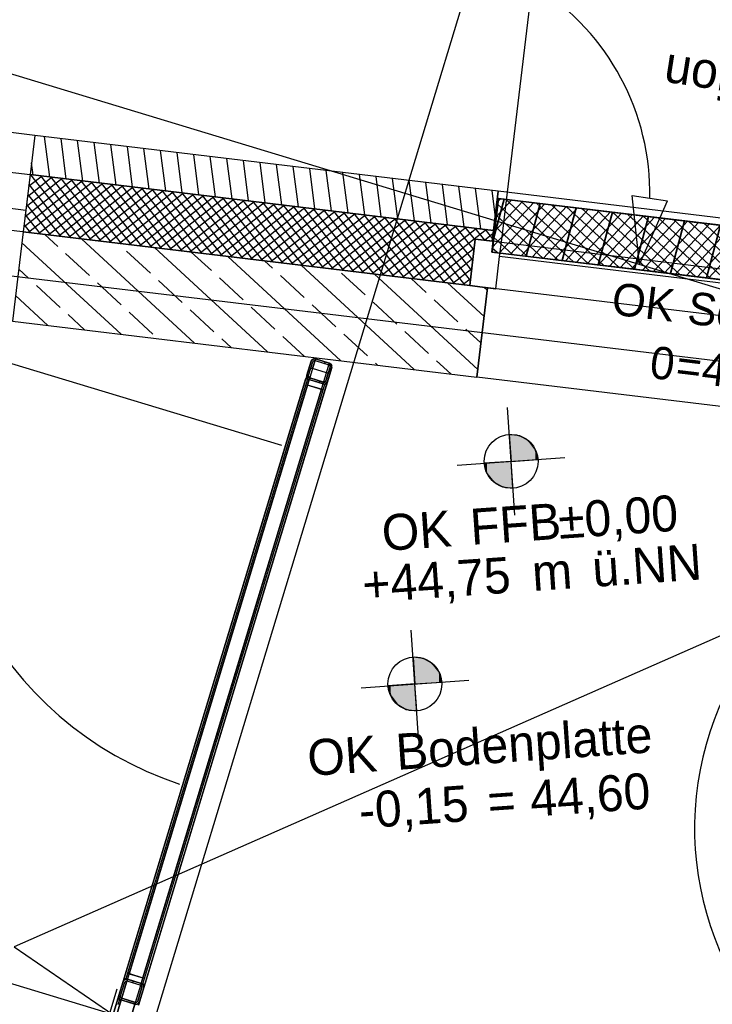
# Model space of a CAD drawing. Extents: x -181 to 1388, y 138 to 979.
# Tile 62 of 82: x 676 to 715, y 722 to 777. Entities that reach past the tile are written whole.
import ezdxf
from ezdxf.lldxf.tags import DXFTag

# ---------------------------------------------------------------- set-up
doc = ezdxf.new("R2010")
doc.units = 0
doc.layers.get('0').update_dxf_attribs({"lineweight": 25})
for name, color, linetype, lineweight, true_color in [('01 Höhen im Gebäude - Basis', 7, 'Continuous', 25, 0x848484), ('01AFU Allgemein Bemaßung', 7, 'Continuous', 25, 0x848484), ('02 Raster Bemaßung', 7, 'Continuous', 25, 0x848484), ('20 Außenwände', 7, 'Continuous', 25, 0x848484), ('20 Bodenaufbau - Gefällelinien', 7, 'Continuous', 25, 0x848484), ('20 Dach Stb-Decke', 7, 'Continuous', 25, 0x848484), ('20 Gitterwände', 7, 'Continuous', 25, 0x848484), ('20 Höhen Schwellen', 7, 'Continuous', 25, 0x848484), ('20 Innenwände', 7, 'Continuous', 25, 0x848484), ('70 Bodenabläufe+Rinnen', 7, 'Continuous', 25, 0x848484), ('A-0', 7, 'Continuous', 25, 0x848484), ('S_Einrichtung', 7, 'Continuous', 35, 0x9dff9d)]:
    doc.layers.add(name, color=color, linetype=linetype, lineweight=lineweight, true_color=true_color)
doc.layers.add('02 Raster Gebäude', color=7, linetype='Continuous', lineweight=25)
doc.styles.get("Standard").update_dxf_attribs({"font": 'arial.ttf'})
tags = doc.linetypes.add('Raster', pattern=[0.2, 0.1, -0.05, 0, -0.05]).pattern_tags.tags
tags[10:11] = [DXFTag(74, 4), DXFTag(75, 0), DXFTag(340, '0'), DXFTag(46, 1.0), DXFTag(50, 0.0), DXFTag(44, 0.0), DXFTag(45, 0.0)]
tags[8:9] = [DXFTag(74, 4), DXFTag(75, 0), DXFTag(340, '0'), DXFTag(46, 1.0), DXFTag(50, 0.0), DXFTag(44, 0.0), DXFTag(45, 0.0)]
tags[6:7] = [DXFTag(74, 4), DXFTag(75, 0), DXFTag(340, '0'), DXFTag(46, 1.0), DXFTag(50, 0.0), DXFTag(44, 0.0), DXFTag(45, 0.0)]
tags[4:5] = [DXFTag(74, 4), DXFTag(75, 0), DXFTag(340, '0'), DXFTag(46, 1.0), DXFTag(50, 0.0), DXFTag(44, 0.0), DXFTag(45, 0.0)]
tags = doc.linetypes.add('Strichlinie', pattern=[0.75, 0.5, -0.25]).pattern_tags.tags
tags[6:7] = [DXFTag(74, 4), DXFTag(75, 0), DXFTag(340, '0'), DXFTag(46, 1.0), DXFTag(50, 0.0), DXFTag(44, 0.0), DXFTag(45, 0.0)]
tags[4:5] = [DXFTag(74, 4), DXFTag(75, 0), DXFTag(340, '0'), DXFTag(46, 1.0), DXFTag(50, 0.0), DXFTag(44, 0.0), DXFTag(45, 0.0)]
tags = doc.linetypes.add('Strichlinie eng', pattern=[0.115, 0.075, -0.04]).pattern_tags.tags
tags[6:7] = [DXFTag(74, 4), DXFTag(75, 0), DXFTag(340, '0'), DXFTag(46, 1.0), DXFTag(50, 0.0), DXFTag(44, 0.0), DXFTag(45, 0.0)]
tags[4:5] = [DXFTag(74, 4), DXFTag(75, 0), DXFTag(340, '0'), DXFTag(46, 1.0), DXFTag(50, 0.0), DXFTag(44, 0.0), DXFTag(45, 0.0)]
tags = doc.linetypes.add('Öffnungslinie Tür Fenster', pattern=[0.115, 0.075, -0.04]).pattern_tags.tags
tags[6:7] = [DXFTag(74, 4), DXFTag(75, 0), DXFTag(340, '0'), DXFTag(46, 1.0), DXFTag(50, 0.0), DXFTag(44, 0.0), DXFTag(45, 0.0)]
tags[4:5] = [DXFTag(74, 4), DXFTag(75, 0), DXFTag(340, '0'), DXFTag(46, 1.0), DXFTag(50, 0.0), DXFTag(44, 0.0), DXFTag(45, 0.0)]

# ---------------------------------------------------------------- blocks, each defined once
blk = doc.blocks.new('Referenz-A07F5V09WF')
at = {"layer": '01 Höhen im Gebäude - Basis', "lineweight": -2}
for p, q in [((703.874, 749.508), (703.461, 755.494)), ((700.675, 752.294), (706.661, 752.707)), ((698.522, 737.134), (698.11, 743.119)), ((695.323, 739.92), (701.309, 740.333))]:
    blk.add_line(p, q, dxfattribs=at)
for centre in [(703.668, 752.501), (698.316, 740.127)]:
    blk.add_circle(centre, 1.5, dxfattribs=at)
for points in [[(703.668, 752.501), (703.565, 753.997), (703.668, 753.984)], [(703.668, 752.501), (703.668, 753.984), (704.145, 752.534)], [(704.145, 752.534), (703.668, 753.984), (704.145, 753.923)], [(704.145, 752.534), (704.145, 753.923), (704.653, 752.569)], [(704.653, 752.569), (704.145, 753.923), (704.653, 753.632)], [(704.653, 752.569), (704.653, 753.632), (705.011, 752.593)], [(705.011, 752.593), (704.653, 753.632), (705.011, 753.169)], [(705.011, 752.593), (705.011, 753.169), (705.164, 752.604)], [(702.325, 751.833), (702.171, 752.397), (702.325, 752.408)], [(702.683, 751.37), (702.325, 752.408), (702.683, 752.433)], [(702.325, 751.833), (702.325, 752.408), (702.683, 751.37)], [(703.191, 751.079), (702.683, 752.433), (703.191, 752.468)], [(702.683, 751.37), (702.683, 752.433), (703.191, 751.079)], [(703.668, 751.017), (703.191, 752.468), (703.668, 752.501)], [(703.191, 751.079), (703.191, 752.468), (703.668, 751.017)], [(703.668, 751.017), (703.668, 752.501), (703.771, 751.004)], [(698.316, 740.127), (698.213, 741.623), (698.316, 741.61)], [(698.316, 740.127), (698.316, 741.61), (698.793, 740.159)], [(698.793, 740.159), (698.316, 741.61), (698.793, 741.549)], [(698.793, 740.159), (698.793, 741.549), (699.301, 740.194)], [(699.301, 740.194), (698.793, 741.549), (699.301, 741.258)], [(699.301, 740.194), (699.301, 741.258), (699.659, 740.219)], [(699.659, 740.219), (699.301, 741.258), (699.659, 740.795)], [(699.659, 740.219), (699.659, 740.795), (699.812, 740.23)], [(696.973, 739.459), (696.82, 740.023), (696.973, 740.034)], [(697.331, 738.995), (696.973, 740.034), (697.331, 740.059)], [(696.973, 739.459), (696.973, 740.034), (697.331, 738.995)], [(697.839, 738.705), (697.331, 740.059), (697.839, 740.094)], [(697.331, 738.995), (697.331, 740.059), (697.839, 738.705)], [(698.316, 738.643), (697.839, 740.094), (698.316, 740.127)], [(697.839, 738.705), (697.839, 740.094), (698.316, 738.643)], [(698.316, 738.643), (698.316, 740.127), (698.419, 738.63)]]:
    blk.add_solid(points, dxfattribs=at)
at = {"layer": '01AFU Allgemein Bemaßung', "lineweight": -2}
for p, q in [((681.345, 721.81), (621.971, 739.812)), ((681.753, 723.156), (680.764, 719.896))]:
    blk.add_line(p, q, dxfattribs=at)
at = {"layer": '02 Raster Bemaßung', "lineweight": -2}
for p, q in [((710.391, 767.286), (712.367, 766.974)), ((710.796, 763.443), (710.391, 767.286)), ((710.796, 763.443), (712.367, 766.974))]:
    blk.add_line(p, q, dxfattribs=at)
blk.add_ellipse((697.777, 767.391), major_axis=(13.602, -0.261), ratio=1, start_param=0, end_param=1.020373, dxfattribs=at)
at = {"layer": '02 Raster Gebäude', "linetype": 'Raster', "lineweight": -2, "ltscale": 56.250004}
for p, q in [((1025.388, 668.068), (295.575, 889.327)), ((301.619, 807.892), (815.805, 745.969)), ((543.111, 257.285), (703.581, 786.53))]:
    blk.add_line(p, q, dxfattribs=at)
at = {"layer": '20 Außenwände', "lineweight": -2}
for p, q in [((703.124, 764.676), (705.46, 784.076)), ((677.188, 770.62), (647.205, 774.231)), ((677.188, 770.62), (676.925, 768.436)), ((702.942, 767.518), (677.188, 770.62)), ((678.015, 768.305), (677.726, 770.555)), ((678.936, 768.194), (678.647, 770.444)), ((679.858, 768.083), (679.569, 770.333)), ((680.78, 767.972), (680.49, 770.222)), ((681.701, 767.861), (681.412, 770.111)), ((682.623, 767.75), (682.334, 770)), ((683.545, 767.639), (683.255, 769.889)), ((684.466, 767.528), (684.177, 769.778)), ((685.388, 767.417), (685.099, 769.667)), ((686.31, 767.306), (686.02, 769.556)), ((677.093, 768.416), (677.005, 769.099)), ((687.231, 767.195), (686.942, 769.445)), ((688.153, 767.084), (687.864, 769.334)), ((689.075, 766.973), (688.785, 769.223)), ((689.996, 766.862), (689.707, 769.112)), ((690.918, 766.751), (690.629, 769.001)), ((675.337, 768.627), (676.925, 768.436)), ((676.925, 768.436), (676.686, 766.45)), ((677.03, 768.423), (676.913, 768.331)), ((702.679, 765.334), (676.925, 768.436)), ((676.946, 768.433), (679.74, 764.874)), ((691.84, 766.64), (691.55, 768.89)), ((692.761, 766.529), (692.472, 768.779)), ((693.683, 766.418), (693.394, 768.668)), ((694.605, 766.307), (694.315, 768.557)), ((695.526, 766.196), (695.237, 768.446)), ((679.838, 768.085), (676.574, 765.523)), ((679.276, 768.153), (676.642, 766.085)), ((678.714, 768.22), (676.71, 766.647)), ((678.153, 768.288), (676.777, 767.208)), ((680.399, 768.017), (676.84, 765.223)), ((677.591, 768.356), (676.845, 767.77)), ((676.86, 767.894), (679.178, 764.941)), ((680.961, 767.95), (677.401, 765.155)), ((677.507, 768.366), (680.302, 764.806)), ((681.523, 767.882), (677.963, 765.088)), ((678.069, 768.298), (680.863, 764.738)), ((678.63, 768.23), (681.425, 764.671)), ((679.192, 768.163), (681.986, 764.603)), ((679.754, 768.095), (682.548, 764.535)), ((680.315, 768.027), (683.11, 764.468)), ((680.877, 767.96), (683.671, 764.4)), ((681.439, 767.892), (684.233, 764.333)), ((696.448, 766.085), (696.159, 768.335)), ((697.369, 765.974), (697.08, 768.224)), ((698.291, 765.863), (698.002, 768.113)), ((699.213, 765.752), (698.924, 768.002)), ((700.134, 765.641), (699.845, 767.891)), ((676.792, 767.333), (678.617, 765.009)), ((682.084, 767.814), (678.524, 765.02)), ((682.646, 767.747), (679.086, 764.952)), ((683.207, 767.679), (679.648, 764.885)), ((683.769, 767.612), (680.209, 764.817)), ((684.331, 767.544), (680.771, 764.749)), ((684.892, 767.476), (681.333, 764.682)), ((685.454, 767.409), (681.894, 764.614)), ((682, 767.825), (684.795, 764.265)), ((686.016, 767.341), (682.456, 764.547)), ((682.562, 767.757), (685.356, 764.197)), ((683.123, 767.689), (685.918, 764.13)), ((683.685, 767.622), (686.479, 764.062)), ((684.247, 767.554), (687.041, 763.994)), ((684.808, 767.486), (687.603, 763.927)), ((685.37, 767.419), (688.164, 763.859)), ((685.932, 767.351), (688.726, 763.791)), ((701.056, 765.53), (700.767, 767.78)), ((701.978, 765.419), (701.689, 767.669)), ((702.784, 766.206), (702.61, 767.558)), ((702.942, 767.518), (702.679, 765.334)), ((733.045, 763.893), (702.942, 767.518)), ((676.725, 766.771), (678.055, 765.077)), ((686.577, 767.273), (683.018, 764.479)), ((687.139, 767.206), (683.579, 764.411)), ((687.7, 767.138), (684.141, 764.344)), ((688.262, 767.07), (684.702, 764.276)), ((688.824, 767.003), (685.264, 764.208)), ((689.385, 766.935), (685.826, 764.141)), ((689.947, 766.868), (686.387, 764.073)), ((686.493, 767.283), (689.288, 763.724)), ((690.509, 766.8), (686.949, 764.005)), ((687.055, 767.216), (689.849, 763.656)), ((687.616, 767.148), (690.411, 763.589)), ((688.178, 767.081), (690.972, 763.521)), ((688.74, 767.013), (691.534, 763.453)), ((689.301, 766.945), (692.096, 763.386)), ((689.863, 766.878), (692.657, 763.318)), ((690.425, 766.81), (693.219, 763.25)), ((676.686, 766.45), (675.098, 766.641)), ((676.686, 766.45), (676.543, 765.259)), ((691.07, 766.732), (687.511, 763.938)), ((691.632, 766.665), (688.072, 763.87)), ((692.193, 766.597), (688.634, 763.803)), ((692.755, 766.529), (689.195, 763.735)), ((693.317, 766.462), (689.757, 763.667)), ((693.878, 766.394), (690.319, 763.6)), ((694.44, 766.326), (690.88, 763.532)), ((690.986, 766.742), (693.781, 763.183)), ((695.002, 766.259), (691.442, 763.464)), ((691.548, 766.675), (694.342, 763.115)), ((692.109, 766.607), (694.904, 763.047)), ((692.671, 766.539), (695.466, 762.98)), ((693.233, 766.472), (696.027, 762.912)), ((693.794, 766.404), (696.589, 762.845)), ((694.356, 766.337), (697.15, 762.777)), ((694.918, 766.269), (697.712, 762.709)), ((676.657, 766.21), (677.493, 765.144)), ((695.563, 766.191), (692.004, 763.397)), ((696.125, 766.124), (692.565, 763.329)), ((696.686, 766.056), (693.127, 763.261)), ((697.248, 765.988), (693.688, 763.194)), ((697.81, 765.921), (694.25, 763.126)), ((698.371, 765.853), (694.812, 763.059)), ((698.933, 765.785), (695.373, 762.991)), ((695.479, 766.201), (698.274, 762.642)), ((699.495, 765.718), (695.935, 762.923)), ((696.041, 766.134), (698.835, 762.574)), ((696.602, 766.066), (699.397, 762.506)), ((697.164, 765.998), (699.959, 762.439)), ((697.726, 765.931), (700.52, 762.371)), ((698.287, 765.863), (701.082, 762.303)), ((698.849, 765.795), (701.397, 762.55)), ((699.411, 765.728), (701.465, 763.111)), ((676.543, 765.259), (675.945, 760.295)), ((701.363, 762.27), (676.543, 765.259)), ((676.589, 765.648), (676.932, 765.212)), ((700.056, 765.65), (696.497, 762.856)), ((700.618, 765.582), (697.058, 762.788)), ((701.179, 765.515), (697.62, 762.72)), ((701.741, 765.447), (698.181, 762.653)), ((702.303, 765.38), (698.743, 762.585)), ((699.972, 765.66), (701.532, 763.673)), ((700.534, 765.593), (701.6, 764.235)), ((701.095, 765.525), (701.668, 764.796)), ((701.657, 765.457), (702.181, 764.79)), ((702.657, 765.149), (702.197, 764.788)), ((702.219, 765.39), (702.624, 764.874)), ((702.679, 765.334), (702.607, 764.739)), ((681.988, 759.567), (676.47, 764.655)), ((678.459, 764.452), (677.742, 765.114)), ((686.06, 759.076), (679.778, 764.869)), ((681.851, 764.59), (681.814, 764.624)), ((701.674, 764.851), (701.363, 762.27)), ((703.124, 764.676), (701.674, 764.851)), ((702.607, 764.739), (701.674, 764.851)), ((703.028, 763.882), (703.124, 764.676)), ((703.124, 764.676), (722.523, 762.34)), ((680.224, 762.825), (678.901, 764.046)), ((683.615, 762.963), (682.292, 764.183)), ((690.132, 758.586), (683.85, 764.379)), ((687.006, 763.1), (685.886, 764.133)), ((701.611, 764.328), (699.305, 762.517)), ((694.204, 758.096), (687.922, 763.888)), ((690.398, 763.238), (689.958, 763.643)), ((701.544, 763.767), (699.866, 762.45)), ((702.813, 762.095), (703.028, 763.882)), ((722.428, 761.546), (703.028, 763.882)), ((676.833, 762.688), (676.293, 763.186)), ((698.277, 757.605), (691.995, 763.398)), ((695.554, 761.748), (694.23, 762.969)), ((701.476, 763.205), (700.428, 762.382)), ((681.988, 761.199), (680.665, 762.419)), ((685.38, 761.336), (684.056, 762.556)), ((688.771, 761.473), (687.448, 762.694)), ((692.162, 761.611), (690.839, 762.831)), ((701.81, 757.612), (696.067, 762.907)), ((698.945, 761.886), (698.103, 762.662)), ((702.163, 760.55), (700.139, 762.417)), ((701.408, 762.643), (700.99, 762.315)), ((678.597, 761.061), (677.274, 762.281)), ((701.363, 762.27), (702.356, 762.15)), ((701.363, 762.27), (702.813, 762.095)), ((702.356, 762.15), (701.758, 757.186)), ((702.336, 762.023), (702.175, 762.172)), ((677.915, 760.057), (676.116, 761.716)), ((697.318, 760.121), (695.995, 761.342)), ((700.709, 760.259), (699.386, 761.479)), ((683.753, 759.572), (682.429, 760.792)), ((687.144, 759.709), (685.821, 760.929)), ((690.535, 759.847), (689.212, 761.067)), ((693.927, 759.984), (692.603, 761.204)), ((675.945, 760.295), (701.758, 757.186)), ((679.952, 759.812), (679.038, 760.654)), ((699.082, 758.495), (697.759, 759.715)), ((701.987, 759.081), (701.15, 759.852)), ((688.096, 758.831), (687.585, 759.302)), ((692.168, 758.341), (690.976, 759.44)), ((695.691, 758.357), (694.368, 759.577)), ((700.313, 757.36), (699.523, 758.088)), ((696.241, 757.85), (696.132, 757.95)), ((731.742, 753.575), (701.758, 757.186))]:
    blk.add_line(p, q, dxfattribs=at)
blk.add_ellipse((703.124, 764.676), major_axis=(19.4, -2.336), ratio=1, start_param=0, end_param=1.570796, dxfattribs=at)
at = {"layer": '20 Bodenaufbau - Gefällelinien', "linetype": 'Öffnungslinie Tür Fenster', "lineweight": -2, "ltscale": 56.250004}
for p, q in [((737.723, 752.668), (676.04, 725.508)), ((676.04, 725.508), (720.318, 695.265))]:
    blk.add_line(p, q, dxfattribs=at)
at = {"layer": '20 Dach Stb-Decke', "linetype": 'Öffnungslinie Tür Fenster', "lineweight": -2, "ltscale": 56.250004}
blk.add_line((737.732, 757.89), (457.927, 791.586), dxfattribs=at)
at = {"layer": '20 Gitterwände', "linetype": 'Strichlinie', "lineweight": -2, "ltscale": 56.250004}
blk.add_line((690.916, 753.378), (672.603, 758.92), dxfattribs=at)
at = {"layer": '20 Gitterwände', "linetype": 'Strichlinie eng', "lineweight": -2, "ltscale": 56.250004}
for p, q in [((692.545, 758.062), (687.604, 741.764)), ((692.795, 758.195), (687.795, 741.706)), ((692.6, 758.15), (692.545, 758.062)), ((692.691, 758.199), (692.6, 758.15)), ((692.795, 758.195), (692.691, 758.199)), ((693.56, 757.963), (692.795, 758.195)), ((693.56, 757.963), (688.561, 741.474)), ((693.694, 757.714), (688.752, 741.415)), ((693.648, 757.909), (693.56, 757.963)), ((693.697, 757.817), (693.648, 757.909)), ((693.694, 757.714), (693.697, 757.817)), ((687.604, 741.764), (681.8, 722.624)), ((687.795, 741.706), (681.992, 722.566)), ((688.561, 741.474), (682.757, 722.334)), ((688.752, 741.415), (682.949, 722.276)), ((681.8, 722.624), (677.504, 708.455)), ((681.992, 722.566), (677.638, 708.205)), ((682.757, 722.334), (678.403, 707.973))]:
    blk.add_line(p, q, dxfattribs=at)
at = {"layer": '20 Gitterwände', "lineweight": -2}
for p, q in [((692.313, 757.296), (692.545, 758.062)), ((692.409, 757.267), (692.641, 758.033)), ((692.545, 758.062), (692.6, 758.15)), ((692.6, 758.15), (692.691, 758.199)), ((692.631, 757.654), (692.766, 758.1)), ((692.641, 758.033), (692.668, 758.077)), ((692.668, 758.077), (692.714, 758.101)), ((692.691, 758.199), (692.795, 758.195)), ((692.714, 758.101), (692.766, 758.1)), ((692.766, 758.1), (693.531, 757.868)), ((692.795, 758.195), (693.56, 757.963)), ((693.347, 758.028), (693.272, 757.946)), ((692.548, 757.679), (692.535, 757.683)), ((692.583, 757.668), (692.548, 757.679)), ((692.631, 757.654), (692.583, 757.668)), ((693.396, 757.422), (692.631, 757.654)), ((693.366, 756.977), (693.598, 757.743)), ((693.396, 757.422), (693.531, 757.868)), ((693.462, 756.948), (693.694, 757.714)), ((693.672, 757.643), (693.517, 757.474)), ((693.531, 757.868), (693.575, 757.84)), ((693.56, 757.963), (693.648, 757.909)), ((693.575, 757.84), (693.6, 757.795)), ((693.598, 757.743), (693.6, 757.795)), ((693.648, 757.909), (693.697, 757.817)), ((693.694, 757.714), (693.697, 757.817)), ((687.604, 741.764), (692.255, 757.105)), ((687.795, 741.706), (692.447, 757.047)), ((692.281, 757.097), (692.255, 757.105)), ((692.351, 757.076), (692.258, 756.77)), ((692.351, 757.076), (692.281, 757.097)), ((692.31, 757.193), (692.313, 757.296)), ((692.31, 757.193), (692.359, 757.102)), ((692.447, 757.047), (692.351, 757.076)), ((693.308, 756.786), (692.351, 757.076)), ((692.359, 757.102), (692.447, 757.047)), ((692.407, 757.216), (692.409, 757.267)), ((692.407, 757.216), (692.432, 757.17)), ((692.432, 757.17), (692.476, 757.143)), ((692.519, 757.13), (692.444, 757.049)), ((692.447, 757.047), (693.212, 756.815)), ((692.476, 757.143), (693.241, 756.911)), ((693.05, 756.968), (692.975, 756.887)), ((693.293, 756.909), (693.339, 756.933)), ((693.339, 756.933), (693.366, 756.977)), ((693.444, 757.407), (693.396, 757.422)), ((693.407, 756.86), (693.462, 756.948)), ((693.479, 757.397), (693.444, 757.407)), ((693.492, 757.393), (693.479, 757.397)), ((692.258, 756.77), (682.337, 724.05)), ((682.433, 724.021), (692.354, 756.741)), ((692.354, 756.741), (682.433, 724.021)), ((693.119, 756.509), (683.199, 723.789)), ((683.199, 723.789), (693.119, 756.509)), ((683.294, 723.76), (693.215, 756.48)), ((688.561, 741.474), (693.212, 756.815)), ((688.752, 741.415), (693.404, 756.757)), ((692.354, 756.741), (692.258, 756.77)), ((692.258, 756.77), (693.215, 756.48)), ((693.119, 756.509), (692.354, 756.741)), ((693.215, 756.48), (693.119, 756.509)), ((693.212, 756.815), (693.316, 756.811)), ((693.308, 756.786), (693.212, 756.815)), ((693.215, 756.48), (693.308, 756.786)), ((693.241, 756.911), (693.293, 756.909)), ((693.378, 756.765), (693.308, 756.786)), ((693.316, 756.811), (693.407, 756.86)), ((693.404, 756.757), (693.378, 756.765)), ((682.149, 723.772), (687.604, 741.764)), ((682.34, 723.714), (687.795, 741.706)), ((683.106, 723.482), (688.561, 741.474)), ((683.297, 723.424), (688.752, 741.415)), ((681.859, 722.816), (682.091, 723.581)), ((681.954, 722.786), (682.186, 723.552)), ((682.021, 722.662), (682.311, 723.619)), ((682.091, 723.581), (682.149, 723.772)), ((682.091, 723.581), (682.145, 723.669)), ((682.145, 723.669), (682.237, 723.718)), ((682.149, 723.772), (682.174, 723.765)), ((682.174, 723.765), (682.244, 723.743)), ((682.186, 723.552), (682.214, 723.596)), ((682.214, 723.596), (682.259, 723.62)), ((682.237, 723.718), (682.34, 723.714)), ((682.337, 724.05), (682.244, 723.743)), ((682.244, 723.743), (682.34, 723.714)), ((682.244, 723.743), (683.201, 723.453)), ((682.259, 723.62), (682.311, 723.619)), ((682.311, 723.619), (683.077, 723.387)), ((682.337, 724.05), (682.433, 724.021)), ((683.294, 723.76), (682.337, 724.05)), ((682.34, 723.714), (683.106, 723.482)), ((682.433, 724.021), (683.199, 723.789)), ((682.692, 723.608), (682.617, 723.526)), ((683.199, 723.789), (683.294, 723.76)), ((683.201, 723.453), (683.294, 723.76)), ((682.786, 722.43), (683.077, 723.387)), ((682.911, 722.496), (683.143, 723.262)), ((683.007, 722.467), (683.239, 723.233)), ((683.077, 723.387), (683.121, 723.359)), ((683.106, 723.482), (683.194, 723.428)), ((683.106, 723.482), (683.201, 723.453)), ((683.121, 723.359), (683.145, 723.314)), ((683.143, 723.262), (683.145, 723.314)), ((683.194, 723.428), (683.242, 723.336)), ((683.201, 723.453), (683.271, 723.432)), ((683.239, 723.233), (683.297, 723.424)), ((683.239, 723.233), (683.242, 723.336)), ((683.271, 723.432), (683.297, 723.424)), ((677.794, 709.412), (681.8, 722.624)), ((677.986, 709.354), (681.992, 722.566)), ((681.8, 722.624), (681.859, 722.816)), ((681.826, 722.616), (681.8, 722.624)), ((681.896, 722.595), (681.803, 722.289)), ((681.896, 722.595), (681.826, 722.616)), ((681.855, 722.712), (681.859, 722.816)), ((681.855, 722.712), (681.904, 722.621)), ((681.964, 722.817), (681.859, 722.704)), ((681.992, 722.566), (681.896, 722.595)), ((682.853, 722.305), (681.896, 722.595)), ((681.904, 722.621), (681.992, 722.566)), ((681.953, 722.735), (681.954, 722.786)), ((681.953, 722.735), (681.977, 722.689)), ((681.977, 722.689), (682.021, 722.662)), ((681.992, 722.566), (682.757, 722.334)), ((682.021, 722.662), (682.786, 722.43)), ((682.838, 722.428), (682.884, 722.452)), ((682.884, 722.452), (682.911, 722.496)), ((683.01, 722.477), (682.889, 722.345)), ((682.949, 722.276), (683.007, 722.467)), ((682.952, 722.379), (683.007, 722.467)), ((678.751, 709.122), (682.757, 722.334)), ((682.853, 722.305), (682.757, 722.334)), ((682.757, 722.334), (682.861, 722.331)), ((682.786, 722.43), (682.838, 722.428)), ((682.861, 722.331), (682.952, 722.379))]:
    blk.add_line(p, q, dxfattribs=at)
at = {"layer": '20 Gitterwände', "linetype": 'Strichlinie', "lineweight": -2, "ltscale": 56.250004}
blk.add_ellipse((691.414, 753.22), major_axis=(-18.811, 5.7), ratio=1, start_param=0, end_param=1.544563, dxfattribs=at)
at = {"layer": '20 Innenwände', "lineweight": -2}
blk.add_ellipse((731.066, 732.092), major_axis=(-2.936, 16.948), ratio=1, start_param=0, end_param=2.675655, dxfattribs=at)
at = {"layer": '70 Bodenabläufe+Rinnen', "lineweight": -2}
for p, q in [((702.595, 764.136), (702.954, 767.114)), ((704.909, 766.879), (702.628, 764.405)), ((704.297, 766.952), (702.73, 765.253)), ((703.685, 767.026), (702.832, 766.101)), ((706.28, 763.692), (702.915, 766.794)), ((703.073, 767.1), (702.934, 766.95)), ((702.954, 767.114), (732.937, 763.503)), ((705.521, 766.805), (703.013, 764.085)), ((707.128, 763.59), (703.359, 767.065)), ((707.977, 763.488), (704.207, 766.963)), ((708.825, 763.385), (705.056, 766.861)), ((706.133, 766.731), (703.625, 764.012)), ((706.745, 766.658), (704.238, 763.938)), ((707.358, 766.584), (704.85, 763.864)), ((707.97, 766.51), (705.462, 763.79)), ((709.673, 763.283), (705.904, 766.759)), ((708.582, 766.436), (706.074, 763.717)), ((709.194, 766.363), (706.686, 763.643)), ((710.522, 763.181), (706.752, 766.657)), ((709.806, 766.289), (707.298, 763.569)), ((711.37, 763.079), (707.601, 766.555)), ((712.219, 762.977), (708.449, 766.452)), ((713.067, 762.875), (709.298, 766.35)), ((713.915, 762.772), (710.146, 766.248)), ((705.431, 763.794), (702.842, 766.182)), ((710.418, 766.215), (707.91, 763.496)), ((711.03, 766.142), (708.523, 763.422)), ((711.643, 766.068), (709.135, 763.348)), ((712.255, 765.994), (709.747, 763.274)), ((712.867, 765.92), (710.359, 763.201)), ((713.479, 765.847), (710.971, 763.127)), ((714.764, 762.67), (710.994, 766.146)), ((714.091, 765.773), (711.583, 763.053)), ((715.612, 762.568), (711.843, 766.044)), ((714.703, 765.699), (712.195, 762.98)), ((716.46, 762.466), (712.691, 765.942)), ((717.309, 762.364), (713.54, 765.839)), ((718.157, 762.262), (714.388, 765.737)), ((704.583, 763.896), (702.768, 765.57)), ((715.315, 765.625), (712.808, 762.906)), ((715.928, 765.552), (713.42, 762.832)), ((716.54, 765.478), (714.032, 762.758)), ((717.152, 765.404), (714.644, 762.685)), ((703.735, 763.998), (702.694, 764.958)), ((732.579, 760.525), (702.595, 764.136)), ((702.886, 764.101), (702.621, 764.346))]:
    blk.add_line(p, q, dxfattribs=at)
at = {"layer": 'A-0', "linetype": 'Continuous', "lineweight": -2, "ltscale": 312.5}
for p, q in [((677.188, 770.62), (676.925, 768.436)), ((702.942, 767.518), (677.188, 770.62)), ((676.925, 768.436), (676.543, 765.259)), ((676.925, 768.436), (702.679, 765.334)), ((702.679, 765.334), (676.925, 768.436)), ((702.679, 765.334), (702.942, 767.518)), ((702.954, 767.114), (702.595, 764.136)), ((732.937, 763.503), (702.954, 767.114)), ((676.543, 765.259), (675.945, 760.295)), ((701.363, 762.27), (676.543, 765.259)), ((676.543, 765.259), (701.363, 762.27)), ((702.607, 764.739), (702.679, 765.334)), ((701.363, 762.27), (701.674, 764.851)), ((701.674, 764.851), (702.607, 764.739)), ((702.595, 764.136), (732.579, 760.525)), ((702.356, 762.15), (701.363, 762.27)), ((701.758, 757.186), (702.356, 762.15)), ((675.945, 760.295), (701.758, 757.186)), ((692.545, 758.062), (692.313, 757.296)), ((692.409, 757.267), (692.641, 758.033)), ((692.6, 758.15), (692.545, 758.062)), ((692.691, 758.199), (692.6, 758.15)), ((692.641, 758.033), (692.668, 758.077)), ((692.668, 758.077), (692.714, 758.101)), ((692.795, 758.195), (692.691, 758.199)), ((692.714, 758.101), (692.766, 758.1)), ((692.766, 758.1), (693.531, 757.868)), ((693.56, 757.963), (692.795, 758.195)), ((693.598, 757.743), (693.366, 756.977)), ((693.462, 756.948), (693.694, 757.714)), ((693.531, 757.868), (693.575, 757.84)), ((693.648, 757.909), (693.56, 757.963)), ((693.575, 757.84), (693.6, 757.795)), ((693.6, 757.795), (693.598, 757.743)), ((693.697, 757.817), (693.648, 757.909)), ((693.694, 757.714), (693.697, 757.817)), ((692.313, 757.296), (692.31, 757.193)), ((692.31, 757.193), (692.359, 757.102)), ((692.359, 757.102), (692.447, 757.047)), ((692.407, 757.216), (692.409, 757.267)), ((692.432, 757.17), (692.407, 757.216)), ((692.476, 757.143), (692.432, 757.17)), ((692.447, 757.047), (693.212, 756.815)), ((693.241, 756.911), (692.476, 757.143)), ((693.339, 756.933), (693.293, 756.909)), ((693.366, 756.977), (693.339, 756.933)), ((693.407, 756.86), (693.462, 756.948)), ((693.212, 756.815), (693.316, 756.811)), ((693.293, 756.909), (693.241, 756.911)), ((693.316, 756.811), (693.407, 756.86)), ((704.145, 753.923), (703.565, 753.997)), ((703.565, 753.997), (703.668, 752.501)), ((704.653, 753.632), (704.145, 753.923)), ((705.011, 753.169), (704.653, 753.632)), ((705.164, 752.604), (705.011, 753.169)), ((703.668, 752.501), (705.164, 752.604)), ((703.668, 752.501), (702.171, 752.397)), ((702.171, 752.397), (702.325, 751.833)), ((703.771, 751.004), (703.668, 752.501)), ((702.325, 751.833), (702.683, 751.37)), ((702.683, 751.37), (703.191, 751.079)), ((703.191, 751.079), (703.771, 751.004)), ((698.793, 741.549), (698.213, 741.623)), ((698.213, 741.623), (698.316, 740.127)), ((699.301, 741.258), (698.793, 741.549)), ((699.659, 740.795), (699.301, 741.258)), ((699.812, 740.23), (699.659, 740.795)), ((698.316, 740.127), (696.82, 740.023)), ((696.82, 740.023), (696.973, 739.459)), ((698.316, 740.127), (699.812, 740.23)), ((698.419, 738.63), (698.316, 740.127)), ((696.973, 739.459), (697.331, 738.995)), ((697.331, 738.995), (697.839, 738.705)), ((697.839, 738.705), (698.419, 738.63)), ((682.091, 723.581), (681.859, 722.816)), ((681.954, 722.786), (682.186, 723.552)), ((682.145, 723.669), (682.091, 723.581)), ((682.237, 723.718), (682.145, 723.669)), ((682.186, 723.552), (682.214, 723.596)), ((682.214, 723.596), (682.259, 723.62)), ((682.34, 723.714), (682.237, 723.718)), ((682.259, 723.62), (682.311, 723.619)), ((682.311, 723.619), (683.077, 723.387)), ((683.106, 723.482), (682.34, 723.714)), ((683.143, 723.262), (682.911, 722.496)), ((683.007, 722.467), (683.239, 723.233)), ((683.077, 723.387), (683.121, 723.359)), ((683.194, 723.428), (683.106, 723.482)), ((683.121, 723.359), (683.145, 723.314)), ((683.145, 723.314), (683.143, 723.262)), ((683.242, 723.336), (683.194, 723.428)), ((683.239, 723.233), (683.242, 723.336)), ((681.859, 722.816), (681.855, 722.712)), ((681.855, 722.712), (681.904, 722.621)), ((681.904, 722.621), (681.992, 722.566)), ((681.953, 722.735), (681.954, 722.786)), ((681.977, 722.689), (681.953, 722.735)), ((682.021, 722.662), (681.977, 722.689)), ((681.992, 722.566), (682.757, 722.334)), ((682.786, 722.43), (682.021, 722.662)), ((682.884, 722.452), (682.838, 722.428)), ((682.911, 722.496), (682.884, 722.452)), ((682.952, 722.379), (683.007, 722.467)), ((682.757, 722.334), (682.861, 722.331)), ((682.838, 722.428), (682.786, 722.43)), ((682.861, 722.331), (682.952, 722.379))]:
    blk.add_line(p, q, dxfattribs=at)
at = {"layer": '01 Höhen im Gebäude - Basis', "linetype": 'Continuous', "lineweight": -2, "ltscale": 40.625, "char_height": 2, "attachment_point": 1, "rotation": 3.9452}
for s, insert in [('{\\fCentury Gothic;±0,00}', (706.211, 750.189)), ('{\\fCentury Gothic;FFB}', (701.323, 749.852)), ('{\\fCentury Gothic;OK}', (696.412, 749.514)), ('{\\fCentury Gothic;ü.NN}', (708.103, 747.515)), ('{\\fCentury Gothic;+44,75}', (695.324, 746.634)), ('{\\fCentury Gothic;m}', (704.757, 747.285)), ('{\\fCentury Gothic;Bodenplatte}', (697.192, 737.345)), ('{\\fCentury Gothic;OK}', (692.277, 737.006)), ('{\\fCentury Gothic;44,60}', (704.65, 734.742)), ('{\\fCentury Gothic;-0,15}', (695.138, 734.086)), ('{\\fCentury Gothic;=}', (702.283, 734.578))]:
    blk.add_mtext(s, dxfattribs=dict(at, insert=insert))
at = {"layer": '20 Außenwände', "lineweight": -2, "insert": (727.882, 770.669), "char_height": 2, "attachment_point": 1, "rotation": 171.0566}
blk.add_mtext('{\\fCentury Gothic;Zuluftfunktion}', dxfattribs=at)
at = {"layer": '20 Höhen Schwellen', "lineweight": -2, "char_height": 1.8, "attachment_point": 1, "rotation": 353.1376}
for s, insert in [('{\\fCentury Gothic;OK}', (709.406, 762.461)), ('{\\fCentury Gothic;Schwelle}', (713.619, 761.954)), ('{\\fCentury Gothic;0}', (711.528, 758.934)), ('{\\fCentury Gothic;=}', (712.973, 758.76)), ('{\\fCentury Gothic;44.750}', (714.411, 758.587))]:
    blk.add_mtext(s, dxfattribs=dict(at, insert=insert))
blk = doc.blocks.new('Schraffur-A07F5V0BWF')
at = {"color": 0, "lineweight": -2}
for p, q in [((702.709, 764.941), (703.28, 767.07)), ((704.501, 763.902), (705.286, 766.829)), ((706.507, 763.66), (707.291, 766.588)), ((708.513, 763.419), (709.297, 766.346)), ((710.519, 763.178), (711.303, 766.105)), ((712.525, 762.936), (713.309, 765.863)), ((714.531, 762.695), (715.315, 765.622)), ((716.536, 762.453), (717.321, 765.38)), ((718.542, 762.212), (719.327, 765.139)), ((720.548, 761.97), (721.332, 764.897)), ((722.554, 761.729), (723.338, 764.656)), ((724.56, 761.487), (725.344, 764.414)), ((726.566, 761.246), (727.35, 764.173)), ((728.571, 761.004), (729.356, 763.932)), ((730.577, 760.763), (731.362, 763.69)), ((732.583, 760.522), (732.602, 760.59))]:
    blk.add_line(p, q, dxfattribs=at)
blk = doc.blocks.new('Polygonsäule-A07F5V11WF')
at = {"color": 0, "linetype": 'ByBlock', "lineweight": -2, "ltscale": 0.35}
for p, q in [((702.611, 764.129), (702.97, 767.108)), ((702.97, 767.108), (732.952, 763.499)), ((732.593, 760.519), (702.611, 764.129)), ((732.952, 763.499), (732.593, 760.519))]:
    blk.add_line(p, q, dxfattribs=at)

msp = doc.modelspace()

# ---------------------------------------------------------------- block references
at = {"color": 8, "lineweight": 25, "ltscale": 1250, "true_color": 0x808080}
msp.add_blockref('Referenz-A07F5V09WF', (0, 0), dxfattribs=at)
at = {"layer": 'S_Einrichtung', "ltscale": 0.35}
for name in ['Polygonsäule-A07F5V11WF', 'Schraffur-A07F5V0BWF']:
    msp.add_blockref(name, (0, 0), dxfattribs=at)

doc.saveas('drawing.dxf')
